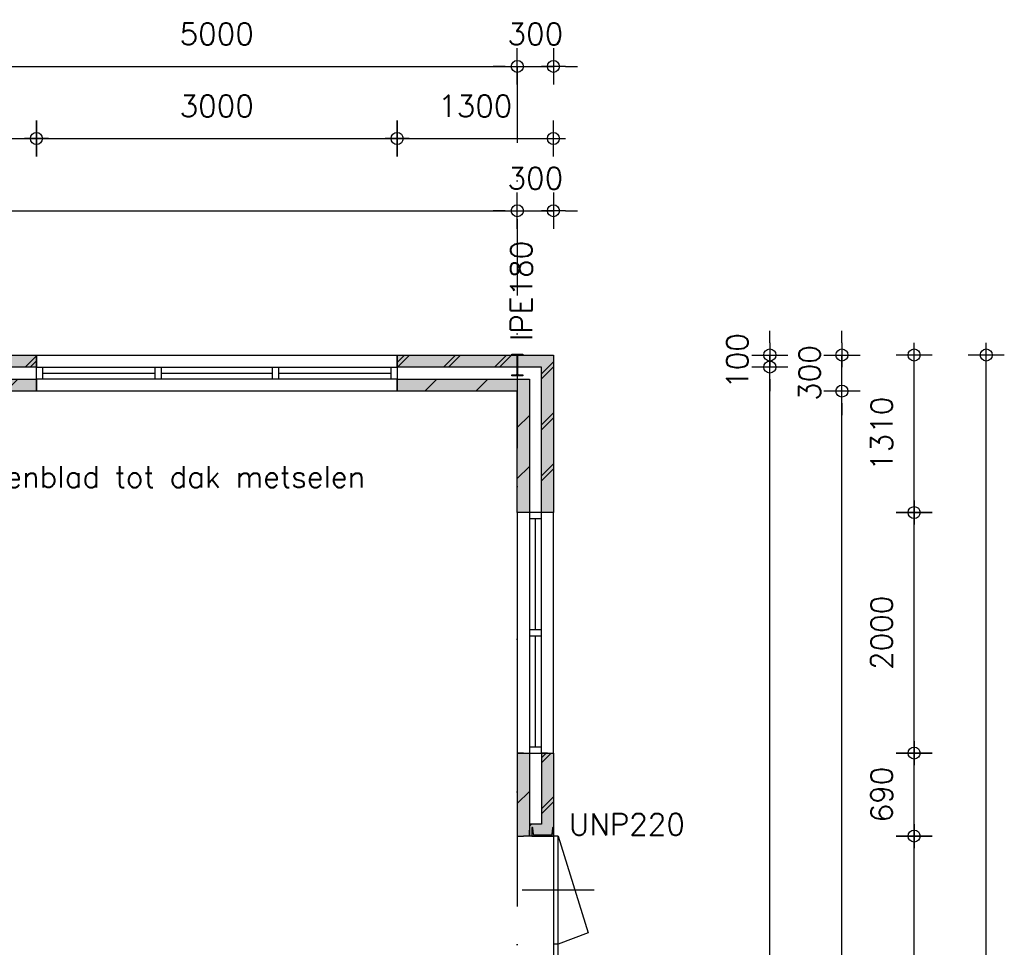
# Model space of a CAD drawing. Extents: x 0 to 139982, y -59400 to 0.
# Tile 15 of 20: x 80161 to 88350, y -35689 to -27976. Entities that reach past the tile are written whole.
import ezdxf
from ezdxf.enums import TextEntityAlignment as Align

# ---------------------------------------------------------------- set-up
doc = ezdxf.new("R2010")
doc.units = 0
doc.header["$LTSCALE"] = 100
doc.header["$MEASUREMENT"] = 0
doc.header["$PDMODE"] = 1
doc.header["$PDSIZE"] = -3
doc.linetypes.add('DASHDOT2', pattern=[12.7, 6.35, -3.175, 0, -3.175])
doc.linetypes.add('HIDDEN2', pattern=[4.7625, 3.175, -1.5875])
doc.layers.get('0').update_dxf_attribs({"linetype": 'CONTINUOUS'})
doc.layers.get('DEFPOINTS').update_dxf_attribs({"linetype": 'CONTINUOUS'})
for name, color, linetype in [('A--A21--_F123-', 9, 'CONTINUOUS'), ('A--L$7A-_STRAMIEN', 1, 'DASHDOT2'), ('A--L21--', 7, 'CONTINUOUS'), ('A--L21--_F1---', 7, 'CONTINUOUS'), ('A--L28--', 7, 'CONTINUOUS'), ('A--L28--_F1---', 1, 'HIDDEN2'), ('A--L31--_F123-', 7, 'CONTINUOUS'), ('A--L32--_F123-', 7, 'CONTINUOUS'), ('A--M$1A-_F123-_MAATV', 7, 'CONTINUOUS'), ('A--T$1A-_F123-_0_18MM', 1, 'CONTINUOUS'), ('X--LP---_F1---', 9, 'CONTINUOUS'), ('X--LR---_CP', 7, 'CONTINUOUS')]:
    doc.layers.add(name, color=color, linetype=linetype)
doc.styles.add('0_18', font='ROMANS.shx', dxfattribs={"height": 180})
doc.styles.add('MISO', font='ROMANS.shx')
doc.dimstyles.new('DLV18', dxfattribs={"dimscale": 100, "dimtxt": 1.8, "dimasz": 1, "dimexe": 0, "dimexo": 0, "dimgap": 0, "dimtad": 0, "dimdec": 0, "dimrnd": 1, "dimzin": 0, "dimtxsty": 'MISO', "dimblk1": '$DIMDLV', "dimblk2": '$DIMDLV', "dimsah": 1, "dimcen": 0, "dimse1": 1, "dimse2": 1, "dimclrd": 256, "dimclre": 256, "dimclrt": 1, "dimazin": 3, "dimtfac": 1, "dimtdec": 0, "dimtix": 1, "dimtmove": 0, "dimatfit": 3, "dimtvp": 1.5, "dimtolj": 1, "dimtzin": 0})

# ---------------------------------------------------------------- blocks, each defined once
blk = doc.blocks.new('*U280')
at = {"layer": 'A--A21--_F123-', "linetype": 'CONTINUOUS'}
for p, q in [((-50, -40.1), (-9.9, 0)), ((-50, -82.5), (32.5, 0)), ((-50, -464.1), (50, -364.1)), ((-50, -506.5), (50, -406.5))]:
    blk.add_line(p, q, dxfattribs=at)
blk = doc.blocks.new('*U72')
at = {"layer": 'A--L21--_F1---', "color": 2, "linetype": 'CONTINUOUS'}
for points in [[(0, 0), (-50, 0), (-50, -590), (-50, -590)], [(0, 0), (50, 0), (50, -690), (50, -690)]]:
    blk.add_lwpolyline(points, dxfattribs=at)
at = {"layer": 'X--LP---_F1---'}
for points in [[(0, -640), (-50, -590), (0, 0), (-50, 0)], [(0, 0), (50, 0), (0, -640), (50, -690)]]:
    blk.add_solid(points, dxfattribs=at)
blk.add_blockref('*U280', (0, 0))
blk = doc.blocks.new('*U281')
at = {"layer": 'A--A21--_F123-', "linetype": 'CONTINUOUS'}
blk.add_line((-50, -420), (50, -320), dxfattribs=at)
blk = doc.blocks.new('*U71')
at = {"layer": 'A--L21--_F1---', "color": 2, "linetype": 'CONTINUOUS'}
for points in [[(0, 0), (-50, 0), (-50, -690), (0, -690)], [(0, 0), (50, 0), (50, -690), (0, -690)]]:
    blk.add_lwpolyline(points, dxfattribs=at)
at = {"layer": 'X--LP---_F1---'}
for points in [[(0, -690), (-50, -690), (0, 0), (-50, 0)], [(0, 0), (50, 0), (0, -690), (50, -690)]]:
    blk.add_solid(points, dxfattribs=at)
blk.add_blockref('*U281', (0, 0))
blk = doc.blocks.new('*U279')
at = {"layer": 'A--A21--_F123-', "linetype": 'CONTINUOUS'}
blk.add_line((-150, 33.5), (-133.5, 50), dxfattribs=at)
blk = doc.blocks.new('*U73')
at = {"layer": 'A--L21--_F1---', "color": 2, "linetype": 'CONTINUOUS'}
for points in [[(-50, 50), (-50, 50), (-150, 50), (-150, 0)], [(50, -50), (50, -50), (-150, -50), (-150, 0)]]:
    blk.add_lwpolyline(points, dxfattribs=at)
at = {"layer": 'X--LP---_F1---'}
for points in [[(-150, 0), (-150, 50), (0, 0), (-50, 50)], [(0, 0), (50, -50), (-150, 0), (-150, -50)]]:
    blk.add_solid(points, dxfattribs=at)
blk.add_blockref('*U279', (0, 0))
blk = doc.blocks.new('*U79')
at = {"layer": 'A--A21--_F123-'}
h = blk.add_hatch(dxfattribs=at)
h.set_pattern_fill('ALFALINE', color=256, scale=300, style=0)
h.set_pattern_definition([(45, (-23100, 79620), (-212.132, 212.132), [])])
h.paths.add_polyline_path([(0, 0), (0, 50), (2000, 50), (2000, 0), (2000, -50), (0, -50)])
at = {"layer": 'A--L21--_F1---', "color": 2, "linetype": 'CONTINUOUS'}
for points in [[(0, 0), (0, 50), (2000, 50), (2000, 0)], [(2000, 0), (2000, -50), (0, -50), (0, 0)]]:
    blk.add_lwpolyline(points, dxfattribs=at)
at = {"layer": 'X--LP---_F1---'}
for points in [[(0, 0), (0, 50), (2000, 0), (2000, 50)], [(2000, 0), (2000, -50), (0, 0), (0, -50)]]:
    blk.add_solid(points, dxfattribs=at)
blk = doc.blocks.new('*U78')
at = {"layer": 'A--A21--_F123-'}
h = blk.add_hatch(dxfattribs=at)
h.set_pattern_fill('ALFABKST', color=256, scale=212, style=0)
h.set_pattern_definition([(45, (-23100, 79526), (-212.0001, 212.0001), []), (45, (-23057.6, 79526), (-212.0001, 212.0001), [])])
h.paths.add_polyline_path([(0, 0), (0, 50), (2000, 50), (2000, 0), (2000, -50), (0, -50)])
at = {"layer": 'A--L21--_F1---', "color": 2, "linetype": 'CONTINUOUS'}
for points in [[(0, 0), (0, 50), (2000, 50), (2000, 0)], [(2000, 0), (2000, -50), (0, -50), (0, 0)]]:
    blk.add_lwpolyline(points, dxfattribs=at)
at = {"layer": 'X--LP---_F1---'}
for points in [[(0, 0), (0, 50), (2000, 0), (2000, 50)], [(2000, 0), (2000, -50), (0, 0), (0, -50)]]:
    blk.add_solid(points, dxfattribs=at)
blk = doc.blocks.new('*U81')
at = {"layer": 'A--A21--_F123-'}
h = blk.add_hatch(dxfattribs=at)
h.set_pattern_fill('ALFALINE', color=256, scale=300, style=0)
h.set_pattern_definition([(45, (-29150, 79620), (-212.132, 212.132), [])])
h.paths.add_polyline_path([(0, 0), (50, 50), (50, -1060), (0, -1060), (-50, -1060), (-50, -50)])
at = {"layer": 'A--L21--_F1---', "color": 2, "linetype": 'CONTINUOUS'}
for points in [[(50, 50), (50, 50), (50, -1060), (0, -1060)], [(0, -1060), (-50, -1060), (-50, -50), (-50, -50)]]:
    blk.add_lwpolyline(points, dxfattribs=at)
at = {"layer": 'X--LP---_F1---'}
for points in [[(0, -1060), (-50, -1060), (0, 0), (-50, -50)], [(0, 0), (50, 50), (0, -1060), (50, -1060)]]:
    blk.add_solid(points, dxfattribs=at)
blk = doc.blocks.new('*U80')
at = {"layer": 'A--A21--_F123-'}
h = blk.add_hatch(dxfattribs=at)
h.set_pattern_fill('ALFABKST', color=256, scale=212, style=0)
h.set_pattern_definition([(45, (-29350, 79526), (-212.0001, 212.0001), []), (45, (-29307.6, 79526), (-212.0001, 212.0001), [])])
h.paths.add_polyline_path([(0, 0), (50, 50), (50, -1260), (0, -1260), (-50, -1260), (-50, -50)])
at = {"layer": 'A--L21--_F1---', "color": 2, "linetype": 'CONTINUOUS'}
for points in [[(50, 50), (50, 50), (50, -1260), (0, -1260)], [(0, -1260), (-50, -1260), (-50, -50), (-50, -50)]]:
    blk.add_lwpolyline(points, dxfattribs=at)
at = {"layer": 'X--LP---_F1---'}
for points in [[(0, -1260), (-50, -1260), (0, 0), (-50, -50)], [(0, 0), (50, 50), (0, -1260), (50, -1260)]]:
    blk.add_solid(points, dxfattribs=at)
blk = doc.blocks.new('*U83')
at = {"layer": 'A--A21--_F123-'}
h = blk.add_hatch(dxfattribs=at)
h.set_pattern_fill('ALFALINE', color=256, scale=300, style=0)
h.set_pattern_definition([(45, (-28100, 79620), (-212.132, 212.132), [])])
h.paths.add_polyline_path([(0, 0), (0, 50), (1100, 50), (1050, 0), (1000, -50), (0, -50)])
at = {"layer": 'A--L21--_F1---', "color": 2, "linetype": 'CONTINUOUS'}
for points in [[(0, 0), (0, 50), (1100, 50), (1100, 50)], [(1000, -50), (1000, -50), (0, -50), (0, 0)]]:
    blk.add_lwpolyline(points, dxfattribs=at)
at = {"layer": 'X--LP---_F1---'}
for points in [[(0, 0), (0, 50), (1050, 0), (1100, 50)], [(1050, 0), (1000, -50), (0, 0), (0, -50)]]:
    blk.add_solid(points, dxfattribs=at)
blk = doc.blocks.new('*U82')
at = {"layer": 'A--A21--_F123-'}
h = blk.add_hatch(dxfattribs=at)
h.set_pattern_fill('ALFABKST', color=256, scale=212, style=0)
h.set_pattern_definition([(45, (-28100, 79526), (-212.0001, 212.0001), []), (45, (-28057.6, 79526), (-212.0001, 212.0001), [])])
h.paths.add_polyline_path([(0, 0), (0, 50), (1300, 50), (1250, 0), (1200, -50), (0, -50)])
at = {"layer": 'A--L21--_F1---', "color": 2, "linetype": 'CONTINUOUS'}
for points in [[(0, 0), (0, 50), (1300, 50), (1300, 50)], [(1200, -50), (1200, -50), (0, -50), (0, 0)]]:
    blk.add_lwpolyline(points, dxfattribs=at)
at = {"layer": 'X--LP---_F1---'}
for points in [[(0, 0), (0, 50), (1250, 0), (1300, 50)], [(1250, 0), (1200, -50), (0, 0), (0, -50)]]:
    blk.add_solid(points, dxfattribs=at)
blk = doc.blocks.new('QD20564-')
at = {"layer": 'A--L28--_F1---', "color": 2, "linetype": 'CONTINUOUS'}
blk.add_lwpolyline([(45.5, -90), (-45.5, -90), (-45.5, -82), (-9.65, -82, 0.4142136), (-2.65, -75), (-2.65, 75, 0.4142136), (-9.65, 82), (-45.5, 82), (-45.5, 90), (45.5, 90), (45.5, 82), (9.65, 82, 0.4142136), (2.65, 75), (2.65, -75, 0.4142136), (9.65, -82), (45.5, -82)], format="xyb", close=True, dxfattribs=at)
at = {"layer": 'X--LR---_CP', "color": 4, "linetype": 'CONTINUOUS'}
for p in [(-2.65, 0), (0, 0), (2.65, 0)]:
    blk.add_point(p, dxfattribs=at)
blk = doc.blocks.new('$DIMDLV')
at = {"color": 0}
for p, q in [((0, -1.5), (0, 1.5)), ((-1, 0), (1, 0))]:
    blk.add_line(p, q, dxfattribs=at)
blk.add_circle((0, 0), 0.5, dxfattribs=at)
blk = doc.blocks.new('*D85')
at = {"layer": 'A--M$1A-_F123-_MAATV', "linetype": 'CONTINUOUS'}
blk.add_line((86400, -48863.9), (86400, -30963.9), dxfattribs=at)
at = {"layer": 'DEFPOINTS', "color": 0, "linetype": 'CONTINUOUS'}
for p in [(69400, -30863.9), (86400, -30863.9), (69400, -48963.9)]:
    blk.add_point(p, dxfattribs=at)
at = {"layer": 'A--M$1A-_F123-_MAATV', "linetype": 'CONTINUOUS', "xscale": 100, "yscale": 100, "zscale": 100}
for p, rotation in [((86400, -30863.9), 90), ((86400, -48963.9), 270)]:
    blk.add_blockref('$DIMDLV', p, dxfattribs=dict(at, rotation=rotation))
at = {"layer": 'A--M$1A-_F123-_MAATV', "color": 1, "linetype": 'CONTINUOUS', "insert": (86130, -39913.9), "char_height": 180, "attachment_point": 5, "rotation": 90, "style": 'MISO'}
blk.add_mtext('\\A1;18100', dxfattribs=at)
blk = doc.blocks.new('*D86')
at = {"layer": 'A--M$1A-_F123-_MAATV', "linetype": 'CONTINUOUS'}
for p, q in [((86400, -30663.9), (86400, -30563.9)), ((86400, -30863.9), (86400, -30763.9)), ((86400, -30963.9), (86400, -31063.9))]:
    blk.add_line(p, q, dxfattribs=at)
at = {"layer": 'DEFPOINTS', "color": 0, "linetype": 'CONTINUOUS'}
for p in [(69500, -30763.9), (86400, -30763.9), (69400, -30863.9)]:
    blk.add_point(p, dxfattribs=at)
at = {"layer": 'A--M$1A-_F123-_MAATV', "linetype": 'CONTINUOUS', "xscale": 100, "yscale": 100, "zscale": 100}
for p, rotation in [((86400, -30763.9), 270), ((86400, -30863.9), 90)]:
    blk.add_blockref('$DIMDLV', p, dxfattribs=dict(at, rotation=rotation))
at = {"layer": 'A--M$1A-_F123-_MAATV', "color": 1, "linetype": 'CONTINUOUS', "insert": (86130, -30813.9), "char_height": 180, "attachment_point": 5, "rotation": 90, "style": 'MISO'}
blk.add_mtext('\\A1;100', dxfattribs=at)
blk = doc.blocks.new('*D89')
at = {"layer": 'A--M$1A-_F123-_MAATV', "linetype": 'CONTINUOUS'}
blk.add_line((87000, -41363.9), (87000, -31163.9), dxfattribs=at)
at = {"layer": 'DEFPOINTS', "color": 0, "linetype": 'CONTINUOUS'}
for p in [(84300, -31063.9), (87000, -31063.9), (84300, -41463.9)]:
    blk.add_point(p, dxfattribs=at)
at = {"layer": 'A--M$1A-_F123-_MAATV', "linetype": 'CONTINUOUS', "xscale": 100, "yscale": 100, "zscale": 100}
for p, rotation in [((87000, -31063.9), 90), ((87000, -41463.9), 270)]:
    blk.add_blockref('$DIMDLV', p, dxfattribs=dict(at, rotation=rotation))
at = {"layer": 'A--M$1A-_F123-_MAATV', "color": 1, "linetype": 'CONTINUOUS', "insert": (86730, -36263.9), "char_height": 180, "attachment_point": 5, "rotation": 90, "style": 'MISO'}
blk.add_mtext('\\A1;10400', dxfattribs=at)
blk = doc.blocks.new('*D90')
at = {"layer": 'A--M$1A-_F123-_MAATV', "linetype": 'CONTINUOUS'}
for p, q in [((87000, -30663.9), (87000, -30563.9)), ((87000, -31063.9), (87000, -30763.9)), ((87000, -31163.9), (87000, -31263.9))]:
    blk.add_line(p, q, dxfattribs=at)
at = {"layer": 'DEFPOINTS', "color": 0, "linetype": 'CONTINUOUS'}
for p in [(84600, -30763.9), (87000, -30763.9), (84300, -31063.9)]:
    blk.add_point(p, dxfattribs=at)
at = {"layer": 'A--M$1A-_F123-_MAATV', "linetype": 'CONTINUOUS', "xscale": 100, "yscale": 100, "zscale": 100}
for p, rotation in [((87000, -30763.9), 270), ((87000, -31063.9), 90)]:
    blk.add_blockref('$DIMDLV', p, dxfattribs=dict(at, rotation=rotation))
at = {"layer": 'A--M$1A-_F123-_MAATV', "color": 1, "linetype": 'CONTINUOUS', "insert": (86730, -30913.9), "char_height": 180, "attachment_point": 5, "rotation": 90, "style": 'MISO'}
blk.add_mtext('\\A1;300', dxfattribs=at)
blk = doc.blocks.new('*D92')
at = {"layer": 'A--M$1A-_F123-_MAATV', "linetype": 'CONTINUOUS'}
blk.add_line((87600, -38163.9), (87600, -34863.9), dxfattribs=at)
at = {"layer": 'DEFPOINTS', "color": 0, "linetype": 'CONTINUOUS'}
for p in [(84600, -34763.9), (87600, -34763.9), (84600, -38263.9)]:
    blk.add_point(p, dxfattribs=at)
at = {"layer": 'A--M$1A-_F123-_MAATV', "linetype": 'CONTINUOUS', "xscale": 100, "yscale": 100, "zscale": 100}
for p, rotation in [((87600, -34763.9), 90), ((87600, -38263.9), 270)]:
    blk.add_blockref('$DIMDLV', p, dxfattribs=dict(at, rotation=rotation))
at = {"layer": 'A--M$1A-_F123-_MAATV', "color": 1, "linetype": 'CONTINUOUS', "insert": (87330, -36513.9), "char_height": 180, "attachment_point": 5, "rotation": 90, "style": 'MISO'}
blk.add_mtext('\\A1;3500', dxfattribs=at)
blk = doc.blocks.new('*D93')
at = {"layer": 'A--M$1A-_F123-_MAATV', "linetype": 'CONTINUOUS'}
blk.add_line((87600, -34663.9), (87600, -34173.9), dxfattribs=at)
at = {"layer": 'DEFPOINTS', "color": 0, "linetype": 'CONTINUOUS'}
for p in [(84600, -34073.9), (87600, -34073.9), (84600, -34763.9)]:
    blk.add_point(p, dxfattribs=at)
at = {"layer": 'A--M$1A-_F123-_MAATV', "linetype": 'CONTINUOUS', "xscale": 100, "yscale": 100, "zscale": 100}
for p, rotation in [((87600, -34073.9), 90), ((87600, -34763.9), 270)]:
    blk.add_blockref('$DIMDLV', p, dxfattribs=dict(at, rotation=rotation))
at = {"layer": 'A--M$1A-_F123-_MAATV', "color": 1, "linetype": 'CONTINUOUS', "insert": (87330, -34418.9), "char_height": 180, "attachment_point": 5, "rotation": 90, "style": 'MISO'}
blk.add_mtext('\\A1;690', dxfattribs=at)
blk = doc.blocks.new('*D94')
at = {"layer": 'A--M$1A-_F123-_MAATV', "linetype": 'CONTINUOUS'}
blk.add_line((87600, -33973.9), (87600, -32173.9), dxfattribs=at)
at = {"layer": 'DEFPOINTS', "color": 0, "linetype": 'CONTINUOUS'}
for p in [(84600, -32073.9), (87600, -32073.9), (84600, -34073.9)]:
    blk.add_point(p, dxfattribs=at)
at = {"layer": 'A--M$1A-_F123-_MAATV', "linetype": 'CONTINUOUS', "xscale": 100, "yscale": 100, "zscale": 100}
for p, rotation in [((87600, -32073.9), 90), ((87600, -34073.9), 270)]:
    blk.add_blockref('$DIMDLV', p, dxfattribs=dict(at, rotation=rotation))
at = {"layer": 'A--M$1A-_F123-_MAATV', "color": 1, "linetype": 'CONTINUOUS', "insert": (87330, -33073.9), "char_height": 180, "attachment_point": 5, "rotation": 90, "style": 'MISO'}
blk.add_mtext('\\A1;2000', dxfattribs=at)
blk = doc.blocks.new('*D95')
at = {"layer": 'A--M$1A-_F123-_MAATV', "linetype": 'CONTINUOUS'}
blk.add_line((87600, -31973.9), (87600, -30863.9), dxfattribs=at)
at = {"layer": 'DEFPOINTS', "color": 0, "linetype": 'CONTINUOUS'}
for p in [(84600, -30763.9), (87600, -30763.9), (84600, -32073.9)]:
    blk.add_point(p, dxfattribs=at)
at = {"layer": 'A--M$1A-_F123-_MAATV', "linetype": 'CONTINUOUS', "xscale": 100, "yscale": 100, "zscale": 100}
for p, rotation in [((87600, -30763.9), 90), ((87600, -32073.9), 270)]:
    blk.add_blockref('$DIMDLV', p, dxfattribs=dict(at, rotation=rotation))
at = {"layer": 'A--M$1A-_F123-_MAATV', "color": 1, "linetype": 'CONTINUOUS', "insert": (87330, -31418.9), "char_height": 180, "attachment_point": 5, "rotation": 90, "style": 'MISO'}
blk.add_mtext('\\A1;1310', dxfattribs=at)
blk = doc.blocks.new('*D96')
at = {"layer": 'A--M$1A-_F123-_MAATV', "linetype": 'CONTINUOUS'}
blk.add_line((88200, -48963.9), (88200, -30863.9), dxfattribs=at)
at = {"layer": 'DEFPOINTS', "color": 0, "linetype": 'CONTINUOUS'}
for p in [(84600, -30763.9), (88200, -30763.9), (84600, -49063.9)]:
    blk.add_point(p, dxfattribs=at)
at = {"layer": 'A--M$1A-_F123-_MAATV', "linetype": 'CONTINUOUS', "xscale": 100, "yscale": 100, "zscale": 100}
for p, rotation in [((88200, -30763.9), 90), ((88200, -49063.9), 270)]:
    blk.add_blockref('$DIMDLV', p, dxfattribs=dict(at, rotation=rotation))
at = {"layer": 'A--M$1A-_F123-_MAATV', "color": 1, "linetype": 'CONTINUOUS', "insert": (87930, -39913.9), "char_height": 180, "attachment_point": 5, "rotation": 90, "style": 'MISO'}
blk.add_mtext('\\A1;18300', dxfattribs=at)
blk = doc.blocks.new('*D157')
at = {"layer": 'A--M$1A-_F123-_MAATV', "linetype": 'CONTINUOUS'}
blk.add_line((74400, -29563.9), (84200, -29563.9), dxfattribs=at)
at = {"layer": 'DEFPOINTS', "color": 0, "linetype": 'CONTINUOUS'}
for p in [(84300, -29563.9), (74300, -31063.9), (84300, -31063.9)]:
    blk.add_point(p, dxfattribs=at)
at = {"layer": 'A--M$1A-_F123-_MAATV', "linetype": 'CONTINUOUS', "xscale": 100, "yscale": 100, "zscale": 100, "rotation": 180}
blk.add_blockref('$DIMDLV', (74300, -29563.9), dxfattribs=at)
at = {"layer": 'A--M$1A-_F123-_MAATV', "linetype": 'CONTINUOUS', "xscale": 100, "yscale": 100, "zscale": 100}
blk.add_blockref('$DIMDLV', (84300, -29563.9), dxfattribs=at)
at = {"layer": 'A--M$1A-_F123-_MAATV', "color": 1, "linetype": 'CONTINUOUS', "insert": (79300, -29293.9), "char_height": 180, "attachment_point": 5, "style": 'MISO'}
blk.add_mtext('\\A1;10000', dxfattribs=at)
blk = doc.blocks.new('*D158')
at = {"layer": 'A--M$1A-_F123-_MAATV', "linetype": 'CONTINUOUS'}
for p, q in [((84200, -29563.9), (84100, -29563.9)), ((84300, -29563.9), (84600, -29563.9)), ((84700, -29563.9), (84800, -29563.9))]:
    blk.add_line(p, q, dxfattribs=at)
at = {"layer": 'DEFPOINTS', "color": 0, "linetype": 'CONTINUOUS'}
for p in [(84600, -29563.9), (84600, -30763.9), (84300, -31063.9)]:
    blk.add_point(p, dxfattribs=at)
at = {"layer": 'A--M$1A-_F123-_MAATV', "linetype": 'CONTINUOUS', "xscale": 100, "yscale": 100, "zscale": 100}
blk.add_blockref('$DIMDLV', (84300, -29563.9), dxfattribs=at)
at = {"layer": 'A--M$1A-_F123-_MAATV', "linetype": 'CONTINUOUS', "xscale": 100, "yscale": 100, "zscale": 100, "rotation": 180}
blk.add_blockref('$DIMDLV', (84600, -29563.9), dxfattribs=at)
at = {"layer": 'A--M$1A-_F123-_MAATV', "color": 1, "linetype": 'CONTINUOUS', "insert": (84450, -29293.9), "char_height": 180, "attachment_point": 5, "style": 'MISO'}
blk.add_mtext('\\A1;300', dxfattribs=at)
blk = doc.blocks.new('*D167')
at = {"layer": 'A--M$1A-_F123-_MAATV', "linetype": 'CONTINUOUS'}
blk.add_line((78400, -28963.9), (80200, -28963.9), dxfattribs=at)
at = {"layer": 'DEFPOINTS', "color": 0, "linetype": 'CONTINUOUS'}
for p in [(80300, -28963.9), (78300, -30763.9), (80300, -30763.9)]:
    blk.add_point(p, dxfattribs=at)
at = {"layer": 'A--M$1A-_F123-_MAATV', "linetype": 'CONTINUOUS', "xscale": 100, "yscale": 100, "zscale": 100, "rotation": 180}
blk.add_blockref('$DIMDLV', (78300, -28963.9), dxfattribs=at)
at = {"layer": 'A--M$1A-_F123-_MAATV', "linetype": 'CONTINUOUS', "xscale": 100, "yscale": 100, "zscale": 100}
blk.add_blockref('$DIMDLV', (80300, -28963.9), dxfattribs=at)
at = {"layer": 'A--M$1A-_F123-_MAATV', "color": 1, "linetype": 'CONTINUOUS', "insert": (79300, -28693.9), "char_height": 180, "attachment_point": 5, "style": 'MISO'}
blk.add_mtext('\\A1;2000', dxfattribs=at)
blk = doc.blocks.new('*D168')
at = {"layer": 'A--M$1A-_F123-_MAATV', "linetype": 'CONTINUOUS'}
blk.add_line((80400, -28963.9), (83200, -28963.9), dxfattribs=at)
at = {"layer": 'DEFPOINTS', "color": 0, "linetype": 'CONTINUOUS'}
for p in [(83300, -28963.9), (80300, -30763.9), (83300, -30763.9)]:
    blk.add_point(p, dxfattribs=at)
at = {"layer": 'A--M$1A-_F123-_MAATV', "linetype": 'CONTINUOUS', "xscale": 100, "yscale": 100, "zscale": 100, "rotation": 180}
blk.add_blockref('$DIMDLV', (80300, -28963.9), dxfattribs=at)
at = {"layer": 'A--M$1A-_F123-_MAATV', "linetype": 'CONTINUOUS', "xscale": 100, "yscale": 100, "zscale": 100}
blk.add_blockref('$DIMDLV', (83300, -28963.9), dxfattribs=at)
at = {"layer": 'A--M$1A-_F123-_MAATV', "color": 1, "linetype": 'CONTINUOUS', "insert": (81800, -28693.9), "char_height": 180, "attachment_point": 5, "style": 'MISO'}
blk.add_mtext('\\A1;3000', dxfattribs=at)
blk = doc.blocks.new('*D169')
at = {"layer": 'A--M$1A-_F123-_MAATV', "linetype": 'CONTINUOUS'}
blk.add_line((83400, -28963.9), (84500, -28963.9), dxfattribs=at)
at = {"layer": 'DEFPOINTS', "color": 0, "linetype": 'CONTINUOUS'}
for p in [(84600, -28963.9), (83300, -30763.9), (84600, -30763.9)]:
    blk.add_point(p, dxfattribs=at)
at = {"layer": 'A--M$1A-_F123-_MAATV', "linetype": 'CONTINUOUS', "xscale": 100, "yscale": 100, "zscale": 100, "rotation": 180}
blk.add_blockref('$DIMDLV', (83300, -28963.9), dxfattribs=at)
at = {"layer": 'A--M$1A-_F123-_MAATV', "linetype": 'CONTINUOUS', "xscale": 100, "yscale": 100, "zscale": 100}
blk.add_blockref('$DIMDLV', (84600, -28963.9), dxfattribs=at)
at = {"layer": 'A--M$1A-_F123-_MAATV', "color": 1, "linetype": 'CONTINUOUS', "insert": (83950, -28693.9), "char_height": 180, "attachment_point": 5, "style": 'MISO'}
blk.add_mtext('\\A1;1300', dxfattribs=at)
blk = doc.blocks.new('*D186')
at = {"layer": 'A--M$1A-_F123-_MAATV', "linetype": 'CONTINUOUS'}
blk.add_line((79400, -28363.9), (84200, -28363.9), dxfattribs=at)
at = {"layer": 'DEFPOINTS', "color": 0, "linetype": 'CONTINUOUS'}
for p in [(79300, -28363.9), (84300, -28363.9), (84300, -28363.9)]:
    blk.add_point(p, dxfattribs=at)
at = {"layer": 'A--M$1A-_F123-_MAATV', "linetype": 'CONTINUOUS', "xscale": 100, "yscale": 100, "zscale": 100, "rotation": 180}
blk.add_blockref('$DIMDLV', (79300, -28363.9), dxfattribs=at)
at = {"layer": 'A--M$1A-_F123-_MAATV', "linetype": 'CONTINUOUS', "xscale": 100, "yscale": 100, "zscale": 100}
blk.add_blockref('$DIMDLV', (84300, -28363.9), dxfattribs=at)
at = {"layer": 'A--M$1A-_F123-_MAATV', "color": 1, "linetype": 'CONTINUOUS', "insert": (81800, -28093.9), "char_height": 180, "attachment_point": 5, "style": 'MISO'}
blk.add_mtext('\\A1;5000', dxfattribs=at)
blk = doc.blocks.new('*D187')
at = {"layer": 'A--M$1A-_F123-_MAATV', "linetype": 'CONTINUOUS'}
for p, q in [((84200, -28363.9), (84100, -28363.9)), ((84300, -28363.9), (84600, -28363.9)), ((84700, -28363.9), (84800, -28363.9))]:
    blk.add_line(p, q, dxfattribs=at)
at = {"layer": 'DEFPOINTS', "color": 0, "linetype": 'CONTINUOUS'}
for p in [(84300, -28363.9), (84600, -28363.9), (84600, -30763.9)]:
    blk.add_point(p, dxfattribs=at)
at = {"layer": 'A--M$1A-_F123-_MAATV', "linetype": 'CONTINUOUS', "xscale": 100, "yscale": 100, "zscale": 100}
blk.add_blockref('$DIMDLV', (84300, -28363.9), dxfattribs=at)
at = {"layer": 'A--M$1A-_F123-_MAATV', "linetype": 'CONTINUOUS', "xscale": 100, "yscale": 100, "zscale": 100, "rotation": 180}
blk.add_blockref('$DIMDLV', (84600, -28363.9), dxfattribs=at)
at = {"layer": 'A--M$1A-_F123-_MAATV', "color": 1, "linetype": 'CONTINUOUS', "insert": (84450, -28093.9), "char_height": 180, "attachment_point": 5, "style": 'MISO'}
blk.add_mtext('\\A1;300', dxfattribs=at)
blk = doc.blocks.new('QD20673-')
at = {"layer": 'A--L28--_F1---', "color": 2, "linetype": 'CONTINUOUS'}
blk.add_lwpolyline([(0, -89.3), (0, 89.3), (70, 89.3), (70, 85.2, -0.391021), (65.9, 80.7), (15.8, 76.7, 0.39104), (8, 68.2), (8, -68.2, 0.39104), (15.8, -76.7), (65.9, -80.7, -0.391021), (70, -85.2), (70, -89.3)], format="xyb", close=True, dxfattribs=at)
at = {"layer": 'X--LR---_CP', "color": 4, "linetype": 'CONTINUOUS'}
for p in [(0, 0), (0, 0), (8, 0)]:
    blk.add_point(p, dxfattribs=at)

msp = doc.modelspace()

# ---------------------------------------------------------------- linework, layer by layer
at = {"layer": 'A--L$7A-_STRAMIEN'}
msp.add_line((84300, -28363.9), (84300, -49063.9), dxfattribs=at)
at = {"layer": 'A--L31--_F123-', "color": 1, "linetype": 'CONTINUOUS'}
for p, q in [((84940, -35213.9), (84340, -35213.9)), ((84640, -35663.9), (84600, -35663.9))]:
    msp.add_line(p, q, dxfattribs=at)
for points in [[(80300, -30863.9), (81337.5, -30863.9), (81337.5, -30963.9), (80300, -30963.9)], [(80300, -30863.9), (80350, -30863.9), (80350, -30963.9), (80300, -30963.9)], [(81287.5, -30863.9), (81337.5, -30863.9), (81337.5, -30963.9), (81287.5, -30963.9)], [(81287.5, -30863.9), (82312.5, -30863.9), (82312.5, -30963.9), (81287.5, -30963.9)], [(82262.5, -30863.9), (83300, -30863.9), (83300, -30963.9), (82262.5, -30963.9)], [(82262.5, -30863.9), (82312.5, -30863.9), (82312.5, -30963.9), (82262.5, -30963.9)], [(83250, -30863.9), (83300, -30863.9), (83300, -30963.9), (83250, -30963.9)], [(84500, -33098.9), (84500, -32073.9), (84400, -32073.9), (84400, -33098.9)], [(84500, -32123.9), (84500, -32073.9), (84400, -32073.9), (84400, -32123.9)], [(84500, -34073.9), (84500, -33048.9), (84400, -33048.9), (84400, -34073.9)], [(84500, -33098.9), (84500, -33048.9), (84400, -33048.9), (84400, -33098.9)], [(84500, -34073.9), (84500, -34023.9), (84400, -34023.9), (84400, -34073.9)]]:
    msp.add_lwpolyline(points, close=True, dxfattribs=at)
msp.add_lwpolyline([(84640, -34763.9), (84889.8, -35568.1), (84640, -35663.9)], dxfattribs=at)
at = {"layer": 'A--L32--_F123-', "color": 1, "linetype": 'CONTINUOUS'}
for p, q in [((80350, -30913.9), (81287.5, -30913.9)), ((81337.5, -30913.9), (82262.5, -30913.9)), ((82312.5, -30913.9), (83250, -30913.9)), ((84450, -33048.9), (84450, -32123.9)), ((84450, -34023.9), (84450, -33098.9))]:
    msp.add_line(p, q, dxfattribs=at)
for points in [[(80300, -30763.9), (83300, -30763.9), (83300, -31063.9), (80300, -31063.9)], [(84600, -34073.9), (84600, -32073.9), (84300, -32073.9), (84300, -34073.9)], [(84600, -34763.9), (84600, -38263.9), (84640, -38263.9), (84640, -34763.9)]]:
    msp.add_lwpolyline(points, close=True, dxfattribs=at)
at = {"layer": 'A--T$1A-_F123-_0_18MM', "linetype": 'CONTINUOUS'}
for points in [[(83664.7, -31063.9, 0, 66.7, 0), (83664.7, -31263.6, 0, 0, 0), (83664.7, -31798.5, 0, 0, 0)], [(84300, -31798.5, 0, 66.7, 0), (84100.3, -31798.5, 0, 0, 0), (83544.7, -31798.5, 0, 0, 0), (83544.7, -31798.5, 0, 0, 0)]]:
    msp.add_lwpolyline(points, format="xyseb", dxfattribs=at)

# ---------------------------------------------------------------- block references
at = {"layer": 'A--L21--'}
for name, p in [('*U78', (78300, -30813.9)), ('*U82', (83300, -30813.9)), ('*U80', (84550, -30813.9)), ('*U79', (78300, -31013.9)), ('*U83', (83300, -31013.9)), ('*U81', (84350, -31013.9)), ('*U71', (84350, -34073.9)), ('*U72', (84550, -34073.9)), ('*U73', (84550, -34713.9))]:
    msp.add_blockref(name, p, dxfattribs=at)
at = {"layer": 'A--L28--'}
msp.add_blockref('QD20564-', (84300, -30845.9), dxfattribs=at)
at = {"layer": 'A--L28--', "xscale": -1, "rotation": 270}
msp.add_blockref('QD20673-', (84510.7, -34763.9), dxfattribs=at)

# ---------------------------------------------------------------- texts
at = {"layer": 'A--T$1A-_F123-_0_18MM', "style": '0_18'}
msp.add_text('IPE180', height=180, rotation=90, dxfattribs=at).set_placement((84422.7, -30231.1), align=Align.CENTER)
at = {"layer": 'A--T$1A-_F123-_0_18MM', "linetype": 'CONTINUOUS', "style": '0_18'}
msp.add_text('binnenblad tot dak metselen', height=180, dxfattribs=at).set_placement((79540.2, -31866.9))
at = {"layer": 'A--T$1A-_F123-_0_18MM', "style": '0_18'}
msp.add_text('UNP220', height=180, dxfattribs=at).set_placement((85211.3, -34757.2), align=Align.CENTER)

# ---------------------------------------------------------------- dimensions: what is measured, and where the dimension line sits
at = {"layer": 'A--M$1A-_F123-_MAATV', "linetype": 'CONTINUOUS'}
for base, p1, p2, picture, middle in [((84300, -28363.9), (79300, -28363.9), (84300, -28363.9), '*D186', (81800, -28093.9)), ((84600, -28363.9), (84300, -28363.9), (84600, -30763.9), '*D187', (84450, -28093.9)), ((80300, -28963.9), (78300, -30763.9), (80300, -30763.9), '*D167', (79300, -28693.9)), ((83300, -28963.9), (80300, -30763.9), (83300, -30763.9), '*D168', (81800, -28693.9)), ((84600, -28963.9), (83300, -30763.9), (84600, -30763.9), '*D169', (83950, -28693.9)), ((84300, -29563.9), (74300, -31063.9), (84300, -31063.9), '*D157', (79300, -29293.9)), ((84600, -29563.9), (84300, -31063.9), (84600, -30763.9), '*D158', (84450, -29293.9))]:
    dim = msp.add_linear_dim(base=base, p1=p1, p2=p2, dimstyle='DLV18', dxfattribs=at)
    dim.commit()
    dim.dimension.update_dxf_attribs({"geometry": picture, "text_midpoint": middle})
for base, p1, p2, picture, middle in [((86400, -30763.9), (69400, -30863.9), (69500, -30763.9), '*D86', (86130, -30813.9)), ((87000, -30763.9), (84300, -31063.9), (84600, -30763.9), '*D90', (86730, -30913.9)), ((87600, -30763.9), (84600, -32073.9), (84600, -30763.9), '*D95', (87330, -31418.9)), ((88200, -30763.9), (84600, -49063.9), (84600, -30763.9), '*D96', (87930, -39913.9)), ((86400, -30863.9), (69400, -48963.9), (69400, -30863.9), '*D85', (86130, -39913.9)), ((87000, -31063.9), (84300, -41463.9), (84300, -31063.9), '*D89', (86730, -36263.9)), ((87600, -32073.9), (84600, -34073.9), (84600, -32073.9), '*D94', (87330, -33073.9)), ((87600, -34073.9), (84600, -34763.9), (84600, -34073.9), '*D93', (87330, -34418.9)), ((87600, -34763.9), (84600, -38263.9), (84600, -34763.9), '*D92', (87330, -36513.9))]:
    dim = msp.add_linear_dim(base=base, p1=p1, p2=p2, angle=90, dimstyle='DLV18', dxfattribs=at)
    dim.commit()
    dim.dimension.update_dxf_attribs({"geometry": picture, "text_midpoint": middle})

doc.saveas('drawing.dxf')
